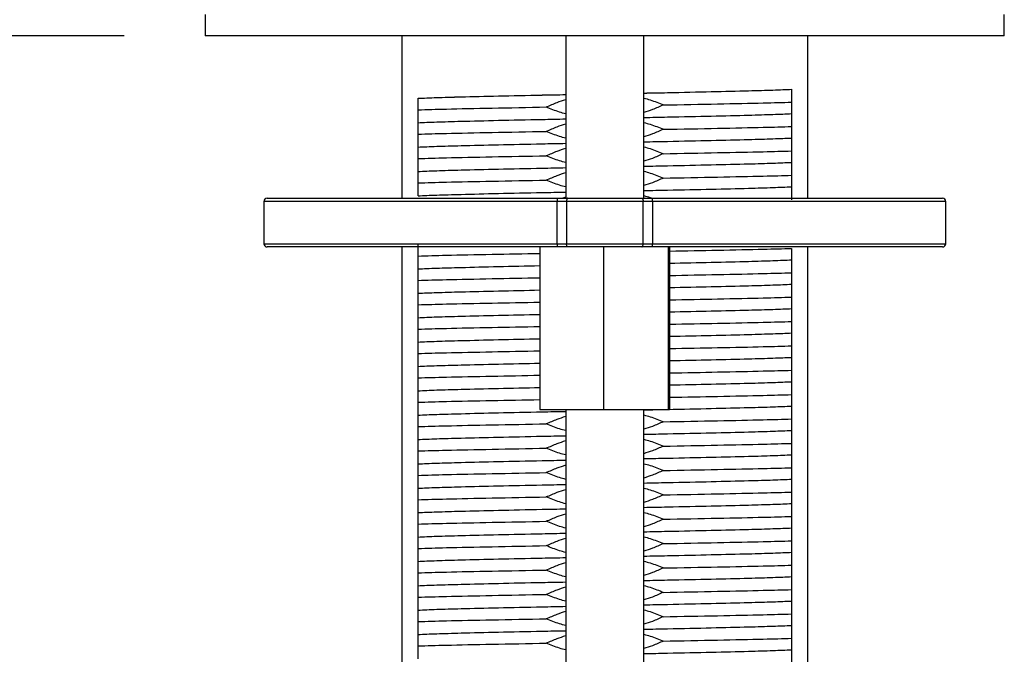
# Model space of a CAD drawing. Header units: millimetres. Extents: x 5 to 273, y 7 to 200.
# Tile 10 of 34: x 46.08 to 58.2, y 121.39 to 129.2. Entities that reach past the tile are written whole.
import ezdxf

# ---------------------------------------------------------------- set-up
doc = ezdxf.new("R2010")
doc.units = ezdxf.units.MM
doc.layers.add('FORMAT', color=7, linetype='Continuous')
doc.styles.add('SLDTEXTSTYLE0', font='TXT', dxfattribs={"width": 0.75})
doc.dimstyles.new('SLDDIMSTYLE3', dxfattribs={"dimtxt": 3.5, "dimasz": 3.302, "dimexe": 0, "dimexo": 0.0625, "dimgap": 0.875, "dimtad": 1, "dimdec": 1, "dimlfac": 5, "dimrnd": 1e-09, "dimzin": 12, "dimdsep": 46, "dimtxsty": 'SLDTEXTSTYLE0', "dimsah": 1, "dimcen": 0.09, "dimadec": 0, "dimazin": 3, "dimtfac": 1, "dimtdec": 1, "dimtmove": 0, "dimatfit": 0, "dimfxl": 0, "dimfrac": 2, "dimtolj": 1, "dimtzin": 12, "dimarcsym": 0})

# ---------------------------------------------------------------- blocks, each defined once
blk = doc.blocks.new('_D_5')
at = {"layer": 'FORMAT'}
for p, q in [((38.526, 149.267), (38.526, 155.617)), ((48.674, 149.267), (37.526, 149.267)), ((38.526, 149.267), (38.526, 129.007)), ((47.364, 129.007), (37.526, 129.007)), ((38.526, 129.007), (38.526, 122.657))]:
    blk.add_line(p, q, dxfattribs=at)
for points in [[(38.526, 149.267), (39.034, 152.569), (38.018, 152.569)], [(38.526, 129.007), (38.018, 125.705), (39.034, 125.705)]]:
    blk.add_solid(points, dxfattribs=at)
at = {"layer": 'FORMAT', "insert": (34.014, 133.691), "char_height": 3.5, "attachment_point": 1, "rotation": 90, "style": 'SLDTEXTSTYLE0'}
blk.add_mtext('101.3', dxfattribs=at)

msp = doc.modelspace()

# ---------------------------------------------------------------- linework, layer by layer
at = {"color": 7, "linetype": 'Continuous', "lineweight": 25}
for p, q in [((48.364, 129.267), (48.364, 129.007)), ((58.204, 129.007), (58.204, 129.267)), ((58.204, 129.007), (48.364, 129.007)), ((50.784, 129.007), (50.784, 127.007)), ((52.804, 129.007), (52.804, 127.007)), ((53.764, 127.007), (53.764, 129.007)), ((55.784, 127.007), (55.784, 129.007)), ((55.584, 128.348), (55.584, 128.348)), ((50.984, 128.236), (50.984, 128.237)), ((49.084, 126.967), (49.084, 126.447)), ((49.124, 127.007), (52.702, 127.007)), ((52.812, 126.967), (52.696, 126.967)), ((52.696, 126.447), (52.696, 126.967)), ((52.702, 127.007), (52.829, 127.007)), ((52.758, 127.007), (52.81, 127.024)), ((53.757, 126.967), (52.812, 126.967)), ((52.812, 126.967), (52.812, 126.447)), ((52.829, 127.007), (53.74, 127.007)), ((53.74, 127.007), (53.867, 127.007)), ((53.757, 126.447), (53.757, 126.967)), ((53.872, 126.967), (53.757, 126.967)), ((53.867, 127.007), (57.444, 127.007)), ((53.872, 126.967), (53.872, 126.447)), ((57.484, 126.447), (57.484, 126.967)), ((52.702, 126.407), (49.124, 126.407)), ((50.784, 126.407), (50.784, 115.667)), ((52.486, 126.407), (52.486, 124.407)), ((52.696, 126.447), (52.812, 126.447)), ((52.829, 126.407), (52.702, 126.407)), ((52.812, 126.447), (53.757, 126.447)), ((53.74, 126.407), (52.829, 126.407)), ((53.268, 126.407), (53.268, 124.407)), ((53.867, 126.407), (53.74, 126.407)), ((53.757, 126.447), (53.872, 126.447)), ((57.444, 126.407), (53.867, 126.407)), ((54.066, 126.407), (54.066, 124.407)), ((54.082, 126.407), (54.082, 124.407)), ((55.784, 115.667), (55.784, 126.407)), ((52.486, 124.407), (53.268, 124.407)), ((52.804, 124.407), (52.804, 117.267)), ((53.268, 124.407), (54.066, 124.407)), ((53.764, 117.267), (53.764, 124.407)), ((54.066, 124.407), (54.082, 124.407))]:
    msp.add_line(p, q, dxfattribs=at)
at = {"color": 8, "linetype": 'Continuous', "lineweight": 25}
for p, q in [((52.696, 126.967), (49.084, 126.967)), ((57.484, 126.967), (53.872, 126.967)), ((49.084, 126.447), (52.696, 126.447)), ((53.872, 126.447), (57.484, 126.447))]:
    msp.add_line(p, q, dxfattribs=at)
at = {"color": 7, "linetype": 'Continuous', "lineweight": 25, "flags": 128}
for points in [[(52.829, 127.007), (52.826, 127.006), (52.823, 127.004), (52.82, 127), (52.817, 126.995), (52.815, 126.989), (52.813, 126.982), (52.812, 126.975), (52.812, 126.967)], [(53.74, 127.007), (53.743, 127.006), (53.746, 127.004), (53.749, 127), (53.752, 126.995), (53.754, 126.989), (53.755, 126.982), (53.756, 126.975), (53.757, 126.967)], [(52.829, 126.407), (52.826, 126.408), (52.823, 126.41), (52.82, 126.414), (52.817, 126.419), (52.815, 126.425), (52.813, 126.432), (52.812, 126.439), (52.812, 126.447)], [(53.74, 126.407), (53.743, 126.408), (53.746, 126.41), (53.749, 126.414), (53.752, 126.419), (53.754, 126.425), (53.755, 126.432), (53.756, 126.439), (53.757, 126.447)]]:
    msp.add_lwpolyline(points, dxfattribs=at)
at = {"color": 7, "linetype": 'Continuous', "lineweight": 25}
for centre, radius, start, end in [((49.124, 126.967), 0.04, 90, 180), ((52.772, 126.977), 0.0763, 156.6722, 187.3869), ((53.797, 126.977), 0.0763, 352.6131, 23.3278), ((57.444, 126.967), 0.04, 0, 90), ((49.124, 126.447), 0.04, 180, 270), ((52.772, 126.437), 0.0763, 172.6131, 203.3278), ((53.797, 126.437), 0.0763, 336.6722, 7.3869), ((57.444, 126.447), 0.04, 270, 0)]:
    msp.add_arc(centre, radius, start, end, dxfattribs=at)
for points, knots in [([(53.764, 128.302), (53.862, 128.303), (54.156, 128.309), (54.603, 128.319), (55.038, 128.329), (55.371, 128.339), (55.513, 128.345), (55.584, 128.348)], [0, 0, 0, 0, 0.122034, 0.366659, 0.606769, 0.801477, 1, 1, 1, 1]), ([(55.584, 128.348), (55.584, 128.335), (55.584, 128.309), (55.584, 128.257), (55.584, 128.215), (55.584, 128.189)], [0, 0, 0, 0, 0.280533, 0.561062, 1, 1, 1, 1]), ([(50.984, 128.237), (51.056, 128.24), (51.197, 128.246), (51.531, 128.256), (51.966, 128.266), (52.413, 128.276), (52.707, 128.281), (52.804, 128.283)], [0, 0, 0, 0, 0.198523, 0.393231, 0.633341, 0.877966, 1, 1, 1, 1]), ([(50.984, 128.095), (50.984, 128.111), (50.984, 128.141), (50.984, 128.19), (50.984, 128.219), (50.984, 128.236)], [0, 0, 0, 0, 0.282862, 0.565729, 1, 1, 1, 1]), ([(52.564, 128.13), (52.608, 128.15), (52.684, 128.184), (52.768, 128.211), (52.804, 128.223)], [0, 0, 0, 0, 0.573363, 1, 1, 1, 1]), ([(53.764, 128.239), (53.791, 128.232), (53.876, 128.21), (53.952, 128.177), (54.005, 128.155)], [0, 0, 0, 0, 0.310383, 1, 1, 1, 1]), ([(54.005, 128.155), (54.233, 128.159), (54.685, 128.168), (55.22, 128.179), (55.474, 128.186), (55.584, 128.189)], [0, 0, 0, 0, 0.364556, 0.722843, 1, 1, 1, 1]), ([(55.584, 128.189), (55.584, 128.174), (55.584, 128.144), (55.584, 128.095), (55.584, 128.066), (55.584, 128.048)], [0, 0, 0, 0, 0.282862, 0.565729, 1, 1, 1, 1]), ([(50.984, 128.095), (51.095, 128.099), (51.349, 128.106), (51.883, 128.117), (52.336, 128.125), (52.564, 128.13)], [0, 0, 0, 0, 0.277157, 0.635444, 1, 1, 1, 1]), ([(50.984, 127.936), (50.984, 127.95), (50.984, 127.976), (50.984, 128.028), (50.984, 128.07), (50.984, 128.095)], [0, 0, 0, 0, 0.2805333, 0.5610619, 1, 1, 1, 1]), ([(52.804, 128.046), (52.778, 128.052), (52.693, 128.075), (52.617, 128.107), (52.564, 128.13)], [0, 0, 0, 0, 0.3103827, 1, 1, 1, 1]), ([(54.005, 128.155), (53.961, 128.135), (53.884, 128.1), (53.8, 128.073), (53.764, 128.062)], [0, 0, 0, 0, 0.5733625, 1, 1, 1, 1]), ([(50.984, 127.936), (51.056, 127.94), (51.197, 127.946), (51.53, 127.955), (51.965, 127.966), (52.412, 127.975), (52.706, 127.981), (52.804, 127.983)], [0, 0, 0, 0, 0.198463, 0.393112, 0.633135, 0.877673, 1, 1, 1, 1]), ([(50.984, 127.795), (50.984, 127.811), (50.984, 127.841), (50.984, 127.89), (50.984, 127.919), (50.984, 127.936)], [0, 0, 0, 0, 0.282862, 0.565729, 1, 1, 1, 1]), ([(53.764, 128.001), (53.862, 128.003), (54.156, 128.009), (54.603, 128.019), (55.038, 128.029), (55.371, 128.039), (55.513, 128.045), (55.584, 128.048)], [0, 0, 0, 0, 0.122327, 0.366865, 0.606888, 0.801537, 1, 1, 1, 1]), ([(53.764, 127.939), (53.791, 127.932), (53.876, 127.91), (53.952, 127.877), (54.005, 127.855)], [0, 0, 0, 0, 0.310383, 1, 1, 1, 1]), ([(55.584, 128.048), (55.584, 128.035), (55.584, 128.009), (55.584, 127.957), (55.584, 127.915), (55.584, 127.889)], [0, 0, 0, 0, 0.280533, 0.561062, 1, 1, 1, 1]), ([(50.984, 127.795), (51.095, 127.799), (51.349, 127.806), (51.883, 127.817), (52.336, 127.825), (52.564, 127.83)], [0, 0, 0, 0, 0.277157, 0.635444, 1, 1, 1, 1]), ([(52.564, 127.83), (52.608, 127.85), (52.684, 127.884), (52.768, 127.911), (52.804, 127.923)], [0, 0, 0, 0, 0.573363, 1, 1, 1, 1]), ([(52.804, 127.746), (52.778, 127.752), (52.693, 127.775), (52.617, 127.807), (52.564, 127.83)], [0, 0, 0, 0, 0.3103827, 1, 1, 1, 1]), ([(54.005, 127.855), (53.961, 127.835), (53.884, 127.8), (53.8, 127.773), (53.764, 127.762)], [0, 0, 0, 0, 0.573363, 1, 1, 1, 1]), ([(54.005, 127.855), (54.233, 127.859), (54.685, 127.868), (55.22, 127.879), (55.474, 127.886), (55.584, 127.889)], [0, 0, 0, 0, 0.364556, 0.722843, 1, 1, 1, 1]), ([(55.584, 127.889), (55.584, 127.874), (55.584, 127.844), (55.584, 127.795), (55.584, 127.766), (55.584, 127.748)], [0, 0, 0, 0, 0.282862, 0.565729, 1, 1, 1, 1]), ([(50.984, 127.636), (50.984, 127.65), (50.984, 127.676), (50.984, 127.728), (50.984, 127.77), (50.984, 127.795)], [0, 0, 0, 0, 0.280533, 0.561062, 1, 1, 1, 1]), ([(53.764, 127.701), (53.862, 127.703), (54.156, 127.709), (54.603, 127.719), (55.038, 127.729), (55.371, 127.739), (55.513, 127.745), (55.584, 127.748)], [0, 0, 0, 0, 0.1223265, 0.3668646, 0.6068881, 0.8015372, 1, 1, 1, 1]), ([(55.584, 127.748), (55.584, 127.735), (55.584, 127.709), (55.584, 127.657), (55.584, 127.615), (55.584, 127.589)], [0, 0, 0, 0, 0.2805333, 0.5610619, 1, 1, 1, 1]), ([(50.984, 127.636), (51.056, 127.64), (51.197, 127.646), (51.53, 127.655), (51.965, 127.666), (52.412, 127.675), (52.706, 127.681), (52.804, 127.683)], [0, 0, 0, 0, 0.1984628, 0.3931119, 0.6331354, 0.8776735, 1, 1, 1, 1]), ([(50.984, 127.495), (50.984, 127.511), (50.984, 127.541), (50.984, 127.59), (50.984, 127.619), (50.984, 127.636)], [0, 0, 0, 0, 0.282862, 0.565729, 1, 1, 1, 1]), ([(52.564, 127.53), (52.608, 127.55), (52.684, 127.584), (52.768, 127.611), (52.804, 127.623)], [0, 0, 0, 0, 0.573363, 1, 1, 1, 1]), ([(53.764, 127.639), (53.791, 127.632), (53.876, 127.61), (53.952, 127.577), (54.005, 127.555)], [0, 0, 0, 0, 0.3103827, 1, 1, 1, 1]), ([(54.005, 127.555), (54.233, 127.559), (54.685, 127.568), (55.22, 127.579), (55.474, 127.586), (55.584, 127.589)], [0, 0, 0, 0, 0.364556, 0.722843, 1, 1, 1, 1]), ([(55.584, 127.589), (55.584, 127.574), (55.584, 127.544), (55.584, 127.495), (55.584, 127.466), (55.584, 127.448)], [0, 0, 0, 0, 0.282862, 0.565729, 1, 1, 1, 1]), ([(50.984, 127.495), (51.095, 127.499), (51.349, 127.506), (51.883, 127.517), (52.336, 127.525), (52.564, 127.53)], [0, 0, 0, 0, 0.277157, 0.635444, 1, 1, 1, 1]), ([(50.984, 127.336), (50.984, 127.35), (50.984, 127.376), (50.984, 127.428), (50.984, 127.47), (50.984, 127.495)], [0, 0, 0, 0, 0.2805333, 0.5610619, 1, 1, 1, 1]), ([(52.804, 127.446), (52.778, 127.452), (52.693, 127.475), (52.617, 127.507), (52.564, 127.53)], [0, 0, 0, 0, 0.3103827, 1, 1, 1, 1]), ([(54.005, 127.555), (53.961, 127.535), (53.884, 127.5), (53.8, 127.473), (53.764, 127.462)], [0, 0, 0, 0, 0.573363, 1, 1, 1, 1]), ([(53.764, 127.401), (53.862, 127.403), (54.156, 127.409), (54.603, 127.419), (55.038, 127.429), (55.371, 127.439), (55.513, 127.445), (55.584, 127.448)], [0, 0, 0, 0, 0.122327, 0.366865, 0.606888, 0.801537, 1, 1, 1, 1]), ([(55.584, 127.448), (55.584, 127.435), (55.584, 127.409), (55.584, 127.357), (55.584, 127.315), (55.584, 127.289)], [0, 0, 0, 0, 0.2805333, 0.5610619, 1, 1, 1, 1]), ([(50.984, 127.336), (51.056, 127.34), (51.197, 127.346), (51.53, 127.355), (51.965, 127.366), (52.412, 127.375), (52.706, 127.381), (52.804, 127.383)], [0, 0, 0, 0, 0.198463, 0.393112, 0.633135, 0.877673, 1, 1, 1, 1]), ([(50.984, 127.195), (50.984, 127.211), (50.984, 127.241), (50.984, 127.29), (50.984, 127.319), (50.984, 127.336)], [0, 0, 0, 0, 0.282862, 0.565729, 1, 1, 1, 1]), ([(53.764, 127.339), (53.791, 127.332), (53.876, 127.31), (53.952, 127.277), (54.005, 127.255)], [0, 0, 0, 0, 0.310383, 1, 1, 1, 1]), ([(50.984, 127.195), (51.095, 127.199), (51.349, 127.206), (51.883, 127.217), (52.336, 127.225), (52.564, 127.23)], [0, 0, 0, 0, 0.277157, 0.635444, 1, 1, 1, 1]), ([(52.564, 127.23), (52.608, 127.25), (52.684, 127.284), (52.768, 127.311), (52.804, 127.323)], [0, 0, 0, 0, 0.573363, 1, 1, 1, 1]), ([(52.804, 127.146), (52.778, 127.152), (52.693, 127.175), (52.617, 127.207), (52.564, 127.23)], [0, 0, 0, 0, 0.310383, 1, 1, 1, 1]), ([(54.005, 127.255), (53.961, 127.235), (53.884, 127.2), (53.8, 127.173), (53.764, 127.162)], [0, 0, 0, 0, 0.573363, 1, 1, 1, 1]), ([(54.005, 127.255), (54.233, 127.259), (54.685, 127.268), (55.22, 127.279), (55.474, 127.286), (55.584, 127.289)], [0, 0, 0, 0, 0.364556, 0.722843, 1, 1, 1, 1]), ([(55.584, 127.289), (55.584, 127.274), (55.584, 127.244), (55.584, 127.195), (55.584, 127.166), (55.584, 127.148)], [0, 0, 0, 0, 0.282862, 0.565729, 1, 1, 1, 1]), ([(50.984, 127.036), (50.984, 127.05), (50.984, 127.076), (50.984, 127.128), (50.984, 127.17), (50.984, 127.195)], [0, 0, 0, 0, 0.280533, 0.561062, 1, 1, 1, 1]), ([(53.764, 127.101), (53.862, 127.103), (54.156, 127.109), (54.603, 127.119), (55.038, 127.129), (55.371, 127.139), (55.513, 127.145), (55.584, 127.148)], [0, 0, 0, 0, 0.122327, 0.366865, 0.606888, 0.801537, 1, 1, 1, 1]), ([(55.584, 127.148), (55.584, 127.135), (55.584, 127.109), (55.584, 127.057), (55.584, 127.015), (55.584, 126.989)], [0, 0, 0, 0, 0.2805333, 0.5610619, 1, 1, 1, 1]), ([(50.984, 127.036), (51.056, 127.04), (51.197, 127.046), (51.53, 127.055), (51.965, 127.066), (52.412, 127.075), (52.706, 127.081), (52.804, 127.083)], [0, 0, 0, 0, 0.198463, 0.393112, 0.633135, 0.877673, 1, 1, 1, 1]), ([(53.764, 127.039), (53.791, 127.032), (53.828, 127.024), (53.86, 127.011), (53.869, 127.007)], [0, 0, 0, 0, 0.735689, 1, 1, 1, 1]), ([(50.984, 126.295), (50.984, 126.311), (50.984, 126.341), (50.984, 126.39), (50.984, 126.419), (50.984, 126.436)], [0, 0, 0, 0, 0.282862, 0.565729, 1, 1, 1, 1]), ([(54.082, 126.356), (54.284, 126.36), (54.709, 126.368), (55.22, 126.379), (55.474, 126.386), (55.584, 126.389)], [0, 0, 0, 0, 0.336409, 0.710567, 1, 1, 1, 1]), ([(55.584, 126.389), (55.584, 126.374), (55.584, 126.344), (55.584, 126.295), (55.584, 126.266), (55.584, 126.248)], [0, 0, 0, 0, 0.282862, 0.565729, 1, 1, 1, 1]), ([(50.984, 126.295), (51.095, 126.299), (51.349, 126.306), (51.86, 126.316), (52.285, 126.324), (52.486, 126.328)], [0, 0, 0, 0, 0.289433, 0.663591, 1, 1, 1, 1]), ([(50.984, 126.136), (50.984, 126.15), (50.984, 126.176), (50.984, 126.228), (50.984, 126.27), (50.984, 126.295)], [0, 0, 0, 0, 0.2805333, 0.5610619, 1, 1, 1, 1]), ([(54.082, 126.208), (54.258, 126.211), (54.614, 126.219), (55.038, 126.229), (55.372, 126.239), (55.513, 126.245), (55.584, 126.248)], [0, 0, 0, 0, 0.268524, 0.545829, 0.770711, 1, 1, 1, 1]), ([(55.584, 126.248), (55.584, 126.235), (55.584, 126.209), (55.584, 126.157), (55.584, 126.115), (55.584, 126.089)], [0, 0, 0, 0, 0.280533, 0.561062, 1, 1, 1, 1]), ([(50.984, 126.136), (51.056, 126.14), (51.197, 126.146), (51.531, 126.155), (51.954, 126.166), (52.311, 126.173), (52.486, 126.177)], [0, 0, 0, 0, 0.229289, 0.454171, 0.731476, 1, 1, 1, 1]), ([(50.984, 125.995), (50.984, 126.011), (50.984, 126.041), (50.984, 126.09), (50.984, 126.119), (50.984, 126.136)], [0, 0, 0, 0, 0.282862, 0.565729, 1, 1, 1, 1]), ([(50.984, 125.995), (51.095, 125.999), (51.349, 126.006), (51.86, 126.016), (52.285, 126.024), (52.486, 126.028)], [0, 0, 0, 0, 0.289433, 0.663591, 1, 1, 1, 1]), ([(50.984, 125.836), (50.984, 125.85), (50.984, 125.876), (50.984, 125.928), (50.984, 125.97), (50.984, 125.995)], [0, 0, 0, 0, 0.2805333, 0.5610619, 1, 1, 1, 1]), ([(54.082, 126.056), (54.284, 126.06), (54.709, 126.068), (55.22, 126.079), (55.474, 126.086), (55.584, 126.089)], [0, 0, 0, 0, 0.336409, 0.710567, 1, 1, 1, 1]), ([(55.584, 126.089), (55.584, 126.074), (55.584, 126.044), (55.584, 125.995), (55.584, 125.966), (55.584, 125.948)], [0, 0, 0, 0, 0.282862, 0.565729, 1, 1, 1, 1]), ([(50.984, 125.836), (51.056, 125.84), (51.197, 125.846), (51.531, 125.855), (51.954, 125.866), (52.311, 125.873), (52.486, 125.877)], [0, 0, 0, 0, 0.229289, 0.454171, 0.731476, 1, 1, 1, 1]), ([(54.082, 125.908), (54.258, 125.911), (54.614, 125.919), (55.038, 125.929), (55.372, 125.939), (55.513, 125.945), (55.584, 125.948)], [0, 0, 0, 0, 0.268524, 0.545829, 0.770711, 1, 1, 1, 1]), ([(55.584, 125.948), (55.584, 125.935), (55.584, 125.909), (55.584, 125.857), (55.584, 125.815), (55.584, 125.789)], [0, 0, 0, 0, 0.280533, 0.561062, 1, 1, 1, 1]), ([(50.984, 125.695), (50.984, 125.711), (50.984, 125.741), (50.984, 125.79), (50.984, 125.819), (50.984, 125.836)], [0, 0, 0, 0, 0.282862, 0.565729, 1, 1, 1, 1]), ([(54.082, 125.756), (54.284, 125.76), (54.709, 125.768), (55.22, 125.779), (55.474, 125.786), (55.584, 125.789)], [0, 0, 0, 0, 0.336409, 0.710567, 1, 1, 1, 1]), ([(55.584, 125.789), (55.584, 125.774), (55.584, 125.744), (55.584, 125.695), (55.584, 125.666), (55.584, 125.648)], [0, 0, 0, 0, 0.2828625, 0.5657289, 1, 1, 1, 1]), ([(50.984, 125.695), (51.095, 125.699), (51.349, 125.706), (51.86, 125.716), (52.285, 125.724), (52.486, 125.728)], [0, 0, 0, 0, 0.2894332, 0.6635909, 1, 1, 1, 1]), ([(50.984, 125.536), (50.984, 125.55), (50.984, 125.576), (50.984, 125.628), (50.984, 125.67), (50.984, 125.695)], [0, 0, 0, 0, 0.280533, 0.561062, 1, 1, 1, 1]), ([(54.082, 125.608), (54.258, 125.611), (54.614, 125.619), (55.038, 125.629), (55.372, 125.639), (55.513, 125.645), (55.584, 125.648)], [0, 0, 0, 0, 0.268524, 0.545829, 0.770711, 1, 1, 1, 1]), ([(55.584, 125.648), (55.584, 125.635), (55.584, 125.609), (55.584, 125.557), (55.584, 125.515), (55.584, 125.489)], [0, 0, 0, 0, 0.280533, 0.561062, 1, 1, 1, 1]), ([(50.984, 125.536), (51.056, 125.54), (51.197, 125.546), (51.531, 125.555), (51.954, 125.566), (52.311, 125.573), (52.486, 125.577)], [0, 0, 0, 0, 0.229289, 0.454171, 0.731476, 1, 1, 1, 1]), ([(50.984, 125.395), (50.984, 125.411), (50.984, 125.441), (50.984, 125.49), (50.984, 125.519), (50.984, 125.536)], [0, 0, 0, 0, 0.282862, 0.565729, 1, 1, 1, 1]), ([(50.984, 125.395), (51.095, 125.399), (51.349, 125.406), (51.86, 125.416), (52.285, 125.424), (52.486, 125.428)], [0, 0, 0, 0, 0.289433, 0.663591, 1, 1, 1, 1]), ([(50.984, 125.236), (50.984, 125.25), (50.984, 125.276), (50.984, 125.328), (50.984, 125.37), (50.984, 125.395)], [0, 0, 0, 0, 0.280533, 0.561062, 1, 1, 1, 1]), ([(54.082, 125.456), (54.284, 125.46), (54.709, 125.468), (55.22, 125.479), (55.474, 125.486), (55.584, 125.489)], [0, 0, 0, 0, 0.336409, 0.710567, 1, 1, 1, 1]), ([(55.584, 125.489), (55.584, 125.474), (55.584, 125.444), (55.584, 125.395), (55.584, 125.366), (55.584, 125.348)], [0, 0, 0, 0, 0.282862, 0.565729, 1, 1, 1, 1]), ([(50.984, 125.236), (51.056, 125.24), (51.197, 125.246), (51.531, 125.255), (51.954, 125.266), (52.311, 125.273), (52.486, 125.277)], [0, 0, 0, 0, 0.229289, 0.454171, 0.731476, 1, 1, 1, 1]), ([(54.082, 125.308), (54.258, 125.311), (54.614, 125.319), (55.038, 125.329), (55.372, 125.339), (55.513, 125.345), (55.584, 125.348)], [0, 0, 0, 0, 0.268524, 0.545829, 0.770711, 1, 1, 1, 1]), ([(55.584, 125.348), (55.584, 125.335), (55.584, 125.309), (55.584, 125.257), (55.584, 125.215), (55.584, 125.189)], [0, 0, 0, 0, 0.280533, 0.561062, 1, 1, 1, 1]), ([(50.984, 125.095), (50.984, 125.111), (50.984, 125.141), (50.984, 125.19), (50.984, 125.219), (50.984, 125.236)], [0, 0, 0, 0, 0.282862, 0.565729, 1, 1, 1, 1]), ([(54.082, 125.156), (54.284, 125.16), (54.709, 125.168), (55.22, 125.179), (55.474, 125.186), (55.584, 125.189)], [0, 0, 0, 0, 0.336409, 0.710567, 1, 1, 1, 1]), ([(55.584, 125.189), (55.584, 125.174), (55.584, 125.144), (55.584, 125.095), (55.584, 125.066), (55.584, 125.048)], [0, 0, 0, 0, 0.282862, 0.565729, 1, 1, 1, 1]), ([(50.984, 125.095), (51.095, 125.099), (51.349, 125.106), (51.86, 125.116), (52.285, 125.124), (52.486, 125.128)], [0, 0, 0, 0, 0.289433, 0.663591, 1, 1, 1, 1]), ([(50.984, 124.936), (50.984, 124.95), (50.984, 124.976), (50.984, 125.028), (50.984, 125.07), (50.984, 125.095)], [0, 0, 0, 0, 0.280533, 0.561062, 1, 1, 1, 1]), ([(54.082, 125.008), (54.258, 125.011), (54.614, 125.019), (55.038, 125.029), (55.372, 125.039), (55.513, 125.045), (55.584, 125.048)], [0, 0, 0, 0, 0.268524, 0.545829, 0.770711, 1, 1, 1, 1]), ([(55.584, 125.048), (55.584, 125.035), (55.584, 125.009), (55.584, 124.957), (55.584, 124.915), (55.584, 124.889)], [0, 0, 0, 0, 0.2805333, 0.5610619, 1, 1, 1, 1]), ([(50.984, 124.936), (51.056, 124.94), (51.197, 124.946), (51.531, 124.955), (51.954, 124.966), (52.311, 124.973), (52.486, 124.977)], [0, 0, 0, 0, 0.229289, 0.454171, 0.731476, 1, 1, 1, 1]), ([(50.984, 124.795), (50.984, 124.811), (50.984, 124.841), (50.984, 124.89), (50.984, 124.919), (50.984, 124.936)], [0, 0, 0, 0, 0.282862, 0.565729, 1, 1, 1, 1]), ([(50.984, 124.795), (51.095, 124.799), (51.349, 124.806), (51.86, 124.816), (52.285, 124.824), (52.486, 124.828)], [0, 0, 0, 0, 0.289433, 0.663591, 1, 1, 1, 1]), ([(50.984, 124.636), (50.984, 124.65), (50.984, 124.676), (50.984, 124.728), (50.984, 124.77), (50.984, 124.795)], [0, 0, 0, 0, 0.280533, 0.561062, 1, 1, 1, 1]), ([(54.082, 124.856), (54.284, 124.86), (54.709, 124.868), (55.22, 124.879), (55.474, 124.886), (55.584, 124.889)], [0, 0, 0, 0, 0.336409, 0.710567, 1, 1, 1, 1]), ([(55.584, 124.889), (55.584, 124.874), (55.584, 124.844), (55.584, 124.795), (55.584, 124.766), (55.584, 124.748)], [0, 0, 0, 0, 0.282862, 0.565729, 1, 1, 1, 1]), ([(50.984, 124.636), (51.056, 124.64), (51.197, 124.646), (51.531, 124.655), (51.954, 124.666), (52.311, 124.673), (52.486, 124.677)], [0, 0, 0, 0, 0.229289, 0.454171, 0.731476, 1, 1, 1, 1]), ([(54.082, 124.708), (54.258, 124.711), (54.614, 124.719), (55.038, 124.729), (55.372, 124.739), (55.513, 124.745), (55.584, 124.748)], [0, 0, 0, 0, 0.268524, 0.545829, 0.770711, 1, 1, 1, 1]), ([(55.584, 124.748), (55.584, 124.735), (55.584, 124.709), (55.584, 124.657), (55.584, 124.615), (55.584, 124.589)], [0, 0, 0, 0, 0.2805333, 0.5610619, 1, 1, 1, 1]), ([(50.984, 124.495), (50.984, 124.511), (50.984, 124.541), (50.984, 124.59), (50.984, 124.619), (50.984, 124.636)], [0, 0, 0, 0, 0.282862, 0.565729, 1, 1, 1, 1]), ([(54.082, 124.556), (54.284, 124.56), (54.709, 124.568), (55.22, 124.579), (55.474, 124.586), (55.584, 124.589)], [0, 0, 0, 0, 0.336409, 0.710567, 1, 1, 1, 1]), ([(55.584, 124.589), (55.584, 124.574), (55.584, 124.544), (55.584, 124.495), (55.584, 124.466), (55.584, 124.448)], [0, 0, 0, 0, 0.282862, 0.565729, 1, 1, 1, 1]), ([(50.984, 124.495), (51.095, 124.499), (51.349, 124.506), (51.86, 124.516), (52.285, 124.524), (52.486, 124.528)], [0, 0, 0, 0, 0.289433, 0.663591, 1, 1, 1, 1]), ([(50.984, 124.336), (50.984, 124.35), (50.984, 124.376), (50.984, 124.428), (50.984, 124.47), (50.984, 124.495)], [0, 0, 0, 0, 0.2805333, 0.5610619, 1, 1, 1, 1]), ([(53.764, 124.401), (53.862, 124.403), (54.156, 124.409), (54.603, 124.419), (55.038, 124.429), (55.371, 124.439), (55.513, 124.445), (55.584, 124.448)], [0, 0, 0, 0, 0.122327, 0.366865, 0.606888, 0.801537, 1, 1, 1, 1]), ([(55.584, 124.448), (55.584, 124.435), (55.584, 124.409), (55.584, 124.357), (55.584, 124.315), (55.584, 124.289)], [0, 0, 0, 0, 0.280533, 0.561062, 1, 1, 1, 1]), ([(50.984, 124.336), (51.056, 124.34), (51.197, 124.346), (51.53, 124.355), (51.965, 124.366), (52.412, 124.375), (52.706, 124.381), (52.804, 124.383)], [0, 0, 0, 0, 0.198463, 0.393112, 0.633135, 0.877673, 1, 1, 1, 1]), ([(50.984, 124.195), (50.984, 124.211), (50.984, 124.241), (50.984, 124.29), (50.984, 124.319), (50.984, 124.336)], [0, 0, 0, 0, 0.2828625, 0.5657289, 1, 1, 1, 1]), ([(52.564, 124.23), (52.608, 124.25), (52.684, 124.284), (52.768, 124.311), (52.804, 124.323)], [0, 0, 0, 0, 0.573363, 1, 1, 1, 1]), ([(53.764, 124.339), (53.791, 124.332), (53.876, 124.31), (53.952, 124.277), (54.005, 124.255)], [0, 0, 0, 0, 0.310383, 1, 1, 1, 1]), ([(50.984, 124.195), (51.095, 124.199), (51.349, 124.206), (51.883, 124.217), (52.336, 124.225), (52.564, 124.23)], [0, 0, 0, 0, 0.277157, 0.635444, 1, 1, 1, 1]), ([(50.984, 124.036), (50.984, 124.05), (50.984, 124.076), (50.984, 124.128), (50.984, 124.17), (50.984, 124.195)], [0, 0, 0, 0, 0.280533, 0.561062, 1, 1, 1, 1]), ([(52.804, 124.146), (52.778, 124.152), (52.693, 124.175), (52.617, 124.207), (52.564, 124.23)], [0, 0, 0, 0, 0.3103827, 1, 1, 1, 1]), ([(54.005, 124.255), (53.961, 124.235), (53.884, 124.2), (53.8, 124.173), (53.764, 124.162)], [0, 0, 0, 0, 0.573363, 1, 1, 1, 1]), ([(54.005, 124.255), (54.233, 124.259), (54.685, 124.268), (55.22, 124.279), (55.474, 124.286), (55.584, 124.289)], [0, 0, 0, 0, 0.364556, 0.722843, 1, 1, 1, 1]), ([(55.584, 124.289), (55.584, 124.274), (55.584, 124.244), (55.584, 124.195), (55.584, 124.166), (55.584, 124.148)], [0, 0, 0, 0, 0.282862, 0.565729, 1, 1, 1, 1]), ([(50.984, 124.036), (51.056, 124.04), (51.197, 124.046), (51.53, 124.055), (51.965, 124.066), (52.412, 124.075), (52.706, 124.081), (52.804, 124.083)], [0, 0, 0, 0, 0.198463, 0.393112, 0.633135, 0.877673, 1, 1, 1, 1]), ([(53.764, 124.101), (53.862, 124.103), (54.156, 124.109), (54.603, 124.119), (55.038, 124.129), (55.371, 124.139), (55.513, 124.145), (55.584, 124.148)], [0, 0, 0, 0, 0.122327, 0.366865, 0.606888, 0.801537, 1, 1, 1, 1]), ([(55.584, 124.148), (55.584, 124.135), (55.584, 124.109), (55.584, 124.057), (55.584, 124.015), (55.584, 123.989)], [0, 0, 0, 0, 0.280533, 0.561062, 1, 1, 1, 1]), ([(50.984, 123.895), (50.984, 123.911), (50.984, 123.941), (50.984, 123.99), (50.984, 124.019), (50.984, 124.036)], [0, 0, 0, 0, 0.282862, 0.565729, 1, 1, 1, 1]), ([(52.564, 123.93), (52.608, 123.95), (52.684, 123.984), (52.768, 124.011), (52.804, 124.023)], [0, 0, 0, 0, 0.5733625, 1, 1, 1, 1]), ([(53.764, 124.039), (53.791, 124.032), (53.876, 124.01), (53.952, 123.977), (54.005, 123.955)], [0, 0, 0, 0, 0.310383, 1, 1, 1, 1]), ([(54.005, 123.955), (53.961, 123.935), (53.884, 123.9), (53.8, 123.873), (53.764, 123.862)], [0, 0, 0, 0, 0.573363, 1, 1, 1, 1]), ([(54.005, 123.955), (54.233, 123.959), (54.685, 123.968), (55.22, 123.979), (55.474, 123.986), (55.584, 123.989)], [0, 0, 0, 0, 0.364556, 0.722843, 1, 1, 1, 1]), ([(55.584, 123.989), (55.584, 123.974), (55.584, 123.944), (55.584, 123.895), (55.584, 123.866), (55.584, 123.848)], [0, 0, 0, 0, 0.2828625, 0.5657289, 1, 1, 1, 1]), ([(50.984, 123.895), (51.095, 123.899), (51.349, 123.906), (51.883, 123.917), (52.336, 123.925), (52.564, 123.93)], [0, 0, 0, 0, 0.277157, 0.635444, 1, 1, 1, 1]), ([(50.984, 123.736), (50.984, 123.75), (50.984, 123.776), (50.984, 123.828), (50.984, 123.87), (50.984, 123.895)], [0, 0, 0, 0, 0.2805333, 0.5610619, 1, 1, 1, 1]), ([(52.804, 123.846), (52.778, 123.852), (52.693, 123.875), (52.617, 123.907), (52.564, 123.93)], [0, 0, 0, 0, 0.310383, 1, 1, 1, 1]), ([(53.764, 123.801), (53.862, 123.803), (54.156, 123.809), (54.603, 123.819), (55.038, 123.829), (55.371, 123.839), (55.513, 123.845), (55.584, 123.848)], [0, 0, 0, 0, 0.122327, 0.366865, 0.606888, 0.801537, 1, 1, 1, 1]), ([(55.584, 123.848), (55.584, 123.835), (55.584, 123.809), (55.584, 123.757), (55.584, 123.715), (55.584, 123.689)], [0, 0, 0, 0, 0.280533, 0.561062, 1, 1, 1, 1]), ([(50.984, 123.736), (51.056, 123.74), (51.197, 123.746), (51.53, 123.755), (51.965, 123.766), (52.412, 123.775), (52.706, 123.781), (52.804, 123.783)], [0, 0, 0, 0, 0.198463, 0.393112, 0.633135, 0.877673, 1, 1, 1, 1]), ([(50.984, 123.595), (50.984, 123.611), (50.984, 123.641), (50.984, 123.69), (50.984, 123.719), (50.984, 123.736)], [0, 0, 0, 0, 0.282862, 0.565729, 1, 1, 1, 1]), ([(52.564, 123.63), (52.608, 123.65), (52.684, 123.684), (52.768, 123.711), (52.804, 123.723)], [0, 0, 0, 0, 0.573363, 1, 1, 1, 1]), ([(53.764, 123.739), (53.791, 123.732), (53.876, 123.71), (53.952, 123.677), (54.005, 123.655)], [0, 0, 0, 0, 0.310383, 1, 1, 1, 1]), ([(54.005, 123.655), (54.233, 123.659), (54.685, 123.668), (55.22, 123.679), (55.474, 123.686), (55.584, 123.689)], [0, 0, 0, 0, 0.364556, 0.722843, 1, 1, 1, 1]), ([(55.584, 123.689), (55.584, 123.674), (55.584, 123.644), (55.584, 123.595), (55.584, 123.566), (55.584, 123.548)], [0, 0, 0, 0, 0.282862, 0.565729, 1, 1, 1, 1]), ([(50.984, 123.595), (51.095, 123.599), (51.349, 123.606), (51.883, 123.617), (52.336, 123.625), (52.564, 123.63)], [0, 0, 0, 0, 0.277157, 0.635444, 1, 1, 1, 1]), ([(50.984, 123.436), (50.984, 123.45), (50.984, 123.476), (50.984, 123.528), (50.984, 123.57), (50.984, 123.595)], [0, 0, 0, 0, 0.2805333, 0.5610619, 1, 1, 1, 1]), ([(52.804, 123.546), (52.778, 123.552), (52.693, 123.575), (52.617, 123.607), (52.564, 123.63)], [0, 0, 0, 0, 0.310383, 1, 1, 1, 1]), ([(54.005, 123.655), (53.961, 123.635), (53.884, 123.6), (53.8, 123.573), (53.764, 123.562)], [0, 0, 0, 0, 0.573363, 1, 1, 1, 1]), ([(50.984, 123.436), (51.056, 123.44), (51.197, 123.446), (51.53, 123.455), (51.965, 123.466), (52.412, 123.475), (52.706, 123.481), (52.804, 123.483)], [0, 0, 0, 0, 0.198463, 0.393112, 0.633135, 0.877673, 1, 1, 1, 1]), ([(53.764, 123.501), (53.862, 123.503), (54.156, 123.509), (54.603, 123.519), (55.038, 123.529), (55.371, 123.539), (55.513, 123.545), (55.584, 123.548)], [0, 0, 0, 0, 0.122327, 0.366865, 0.606888, 0.801537, 1, 1, 1, 1]), ([(55.584, 123.548), (55.584, 123.535), (55.584, 123.509), (55.584, 123.457), (55.584, 123.415), (55.584, 123.389)], [0, 0, 0, 0, 0.280533, 0.561062, 1, 1, 1, 1]), ([(50.984, 123.295), (50.984, 123.311), (50.984, 123.341), (50.984, 123.39), (50.984, 123.419), (50.984, 123.436)], [0, 0, 0, 0, 0.282862, 0.565729, 1, 1, 1, 1]), ([(50.984, 123.295), (51.095, 123.299), (51.349, 123.306), (51.883, 123.317), (52.336, 123.325), (52.564, 123.33)], [0, 0, 0, 0, 0.277157, 0.635444, 1, 1, 1, 1]), ([(52.564, 123.33), (52.608, 123.35), (52.684, 123.384), (52.768, 123.411), (52.804, 123.423)], [0, 0, 0, 0, 0.573363, 1, 1, 1, 1]), ([(52.804, 123.246), (52.778, 123.252), (52.693, 123.275), (52.617, 123.307), (52.564, 123.33)], [0, 0, 0, 0, 0.310383, 1, 1, 1, 1]), ([(53.764, 123.439), (53.791, 123.432), (53.876, 123.41), (53.952, 123.377), (54.005, 123.355)], [0, 0, 0, 0, 0.310383, 1, 1, 1, 1]), ([(54.005, 123.355), (53.961, 123.335), (53.884, 123.3), (53.8, 123.273), (53.764, 123.262)], [0, 0, 0, 0, 0.573363, 1, 1, 1, 1]), ([(54.005, 123.355), (54.233, 123.359), (54.685, 123.368), (55.22, 123.379), (55.474, 123.386), (55.584, 123.389)], [0, 0, 0, 0, 0.364556, 0.722843, 1, 1, 1, 1]), ([(55.584, 123.389), (55.584, 123.374), (55.584, 123.344), (55.584, 123.295), (55.584, 123.266), (55.584, 123.248)], [0, 0, 0, 0, 0.2828625, 0.5657289, 1, 1, 1, 1]), ([(50.984, 123.136), (50.984, 123.15), (50.984, 123.176), (50.984, 123.228), (50.984, 123.27), (50.984, 123.295)], [0, 0, 0, 0, 0.280533, 0.561062, 1, 1, 1, 1]), ([(53.764, 123.201), (53.862, 123.203), (54.156, 123.209), (54.603, 123.219), (55.038, 123.229), (55.371, 123.239), (55.513, 123.245), (55.584, 123.248)], [0, 0, 0, 0, 0.122327, 0.366865, 0.606888, 0.801537, 1, 1, 1, 1]), ([(55.584, 123.248), (55.584, 123.235), (55.584, 123.209), (55.584, 123.157), (55.584, 123.115), (55.584, 123.089)], [0, 0, 0, 0, 0.280533, 0.561062, 1, 1, 1, 1]), ([(50.984, 123.136), (51.056, 123.14), (51.197, 123.146), (51.53, 123.155), (51.965, 123.166), (52.412, 123.175), (52.706, 123.181), (52.804, 123.183)], [0, 0, 0, 0, 0.198463, 0.393112, 0.633135, 0.877673, 1, 1, 1, 1]), ([(50.984, 122.995), (50.984, 123.011), (50.984, 123.041), (50.984, 123.09), (50.984, 123.119), (50.984, 123.136)], [0, 0, 0, 0, 0.282862, 0.565729, 1, 1, 1, 1]), ([(52.564, 123.03), (52.608, 123.05), (52.684, 123.084), (52.768, 123.111), (52.804, 123.123)], [0, 0, 0, 0, 0.573363, 1, 1, 1, 1]), ([(53.764, 123.139), (53.791, 123.132), (53.876, 123.11), (53.952, 123.077), (54.005, 123.055)], [0, 0, 0, 0, 0.310383, 1, 1, 1, 1]), ([(54.005, 123.055), (54.233, 123.059), (54.685, 123.068), (55.22, 123.079), (55.474, 123.086), (55.584, 123.089)], [0, 0, 0, 0, 0.364556, 0.722843, 1, 1, 1, 1]), ([(55.584, 123.089), (55.584, 123.074), (55.584, 123.044), (55.584, 122.995), (55.584, 122.966), (55.584, 122.948)], [0, 0, 0, 0, 0.282862, 0.565729, 1, 1, 1, 1]), ([(50.984, 122.995), (51.095, 122.999), (51.349, 123.006), (51.883, 123.017), (52.336, 123.025), (52.564, 123.03)], [0, 0, 0, 0, 0.2771568, 0.6354444, 1, 1, 1, 1]), ([(50.984, 122.836), (50.984, 122.85), (50.984, 122.876), (50.984, 122.928), (50.984, 122.97), (50.984, 122.995)], [0, 0, 0, 0, 0.2805333, 0.5610619, 1, 1, 1, 1]), ([(52.804, 122.946), (52.778, 122.952), (52.693, 122.975), (52.617, 123.007), (52.564, 123.03)], [0, 0, 0, 0, 0.310383, 1, 1, 1, 1]), ([(54.005, 123.055), (53.961, 123.035), (53.884, 123), (53.8, 122.973), (53.764, 122.962)], [0, 0, 0, 0, 0.573363, 1, 1, 1, 1]), ([(50.984, 122.836), (51.056, 122.84), (51.197, 122.846), (51.53, 122.855), (51.965, 122.866), (52.412, 122.875), (52.706, 122.881), (52.804, 122.883)], [0, 0, 0, 0, 0.198463, 0.393112, 0.633135, 0.877673, 1, 1, 1, 1]), ([(53.764, 122.901), (53.862, 122.903), (54.156, 122.909), (54.603, 122.919), (55.038, 122.929), (55.371, 122.939), (55.513, 122.945), (55.584, 122.948)], [0, 0, 0, 0, 0.122327, 0.366865, 0.606888, 0.801537, 1, 1, 1, 1]), ([(55.584, 122.948), (55.584, 122.935), (55.584, 122.909), (55.584, 122.857), (55.584, 122.815), (55.584, 122.789)], [0, 0, 0, 0, 0.280533, 0.561062, 1, 1, 1, 1]), ([(50.984, 122.695), (50.984, 122.711), (50.984, 122.741), (50.984, 122.79), (50.984, 122.819), (50.984, 122.836)], [0, 0, 0, 0, 0.282862, 0.565729, 1, 1, 1, 1]), ([(50.984, 122.695), (51.095, 122.699), (51.349, 122.706), (51.883, 122.717), (52.336, 122.725), (52.564, 122.73)], [0, 0, 0, 0, 0.277157, 0.635444, 1, 1, 1, 1]), ([(52.564, 122.73), (52.608, 122.75), (52.684, 122.784), (52.768, 122.811), (52.804, 122.823)], [0, 0, 0, 0, 0.573363, 1, 1, 1, 1]), ([(52.804, 122.646), (52.778, 122.652), (52.693, 122.675), (52.617, 122.707), (52.564, 122.73)], [0, 0, 0, 0, 0.310383, 1, 1, 1, 1]), ([(53.764, 122.839), (53.791, 122.832), (53.876, 122.81), (53.952, 122.777), (54.005, 122.755)], [0, 0, 0, 0, 0.3103827, 1, 1, 1, 1]), ([(54.005, 122.755), (53.961, 122.735), (53.884, 122.7), (53.8, 122.673), (53.764, 122.662)], [0, 0, 0, 0, 0.573363, 1, 1, 1, 1]), ([(54.005, 122.755), (54.233, 122.759), (54.685, 122.768), (55.22, 122.779), (55.474, 122.786), (55.584, 122.789)], [0, 0, 0, 0, 0.364556, 0.722843, 1, 1, 1, 1]), ([(55.584, 122.789), (55.584, 122.774), (55.584, 122.744), (55.584, 122.695), (55.584, 122.666), (55.584, 122.648)], [0, 0, 0, 0, 0.282862, 0.565729, 1, 1, 1, 1]), ([(50.984, 122.536), (50.984, 122.55), (50.984, 122.576), (50.984, 122.628), (50.984, 122.67), (50.984, 122.695)], [0, 0, 0, 0, 0.280533, 0.561062, 1, 1, 1, 1]), ([(53.764, 122.601), (53.862, 122.603), (54.156, 122.609), (54.603, 122.619), (55.038, 122.629), (55.371, 122.639), (55.513, 122.645), (55.584, 122.648)], [0, 0, 0, 0, 0.1223265, 0.3668646, 0.6068881, 0.8015372, 1, 1, 1, 1]), ([(55.584, 122.648), (55.584, 122.635), (55.584, 122.609), (55.584, 122.557), (55.584, 122.515), (55.584, 122.489)], [0, 0, 0, 0, 0.2805333, 0.5610619, 1, 1, 1, 1]), ([(50.984, 122.536), (51.056, 122.54), (51.197, 122.546), (51.53, 122.555), (51.965, 122.566), (52.412, 122.575), (52.706, 122.581), (52.804, 122.583)], [0, 0, 0, 0, 0.198463, 0.393112, 0.633135, 0.877673, 1, 1, 1, 1]), ([(50.984, 122.395), (50.984, 122.411), (50.984, 122.441), (50.984, 122.49), (50.984, 122.519), (50.984, 122.536)], [0, 0, 0, 0, 0.2828625, 0.5657289, 1, 1, 1, 1]), ([(52.564, 122.43), (52.608, 122.45), (52.684, 122.484), (52.768, 122.511), (52.804, 122.523)], [0, 0, 0, 0, 0.573363, 1, 1, 1, 1]), ([(53.764, 122.539), (53.791, 122.532), (53.876, 122.51), (53.952, 122.477), (54.005, 122.455)], [0, 0, 0, 0, 0.310383, 1, 1, 1, 1]), ([(54.005, 122.455), (54.233, 122.459), (54.685, 122.468), (55.22, 122.479), (55.474, 122.486), (55.584, 122.489)], [0, 0, 0, 0, 0.3645556, 0.7228432, 1, 1, 1, 1]), ([(55.584, 122.489), (55.584, 122.474), (55.584, 122.444), (55.584, 122.395), (55.584, 122.366), (55.584, 122.348)], [0, 0, 0, 0, 0.282862, 0.565729, 1, 1, 1, 1]), ([(50.984, 122.395), (51.095, 122.399), (51.349, 122.406), (51.883, 122.417), (52.336, 122.425), (52.564, 122.43)], [0, 0, 0, 0, 0.2771568, 0.6354444, 1, 1, 1, 1]), ([(50.984, 122.236), (50.984, 122.25), (50.984, 122.276), (50.984, 122.328), (50.984, 122.37), (50.984, 122.395)], [0, 0, 0, 0, 0.2805333, 0.5610619, 1, 1, 1, 1]), ([(52.804, 122.346), (52.778, 122.352), (52.693, 122.375), (52.617, 122.407), (52.564, 122.43)], [0, 0, 0, 0, 0.3103827, 1, 1, 1, 1]), ([(54.005, 122.455), (53.961, 122.435), (53.884, 122.4), (53.8, 122.373), (53.764, 122.362)], [0, 0, 0, 0, 0.573363, 1, 1, 1, 1]), ([(50.984, 122.236), (51.056, 122.24), (51.197, 122.246), (51.53, 122.255), (51.965, 122.266), (52.412, 122.275), (52.706, 122.281), (52.804, 122.283)], [0, 0, 0, 0, 0.198463, 0.393112, 0.633135, 0.877673, 1, 1, 1, 1]), ([(50.984, 122.095), (50.984, 122.111), (50.984, 122.141), (50.984, 122.19), (50.984, 122.219), (50.984, 122.236)], [0, 0, 0, 0, 0.282862, 0.565729, 1, 1, 1, 1]), ([(53.764, 122.301), (53.862, 122.303), (54.156, 122.309), (54.603, 122.319), (55.038, 122.329), (55.371, 122.339), (55.513, 122.345), (55.584, 122.348)], [0, 0, 0, 0, 0.122327, 0.366865, 0.606888, 0.801537, 1, 1, 1, 1]), ([(53.764, 122.239), (53.791, 122.232), (53.876, 122.21), (53.952, 122.177), (54.005, 122.155)], [0, 0, 0, 0, 0.310383, 1, 1, 1, 1]), ([(55.584, 122.348), (55.584, 122.335), (55.584, 122.309), (55.584, 122.257), (55.584, 122.215), (55.584, 122.189)], [0, 0, 0, 0, 0.280533, 0.561062, 1, 1, 1, 1]), ([(50.984, 122.095), (51.095, 122.099), (51.349, 122.106), (51.883, 122.117), (52.336, 122.125), (52.564, 122.13)], [0, 0, 0, 0, 0.277157, 0.635444, 1, 1, 1, 1]), ([(52.564, 122.13), (52.608, 122.15), (52.684, 122.184), (52.768, 122.211), (52.804, 122.223)], [0, 0, 0, 0, 0.573363, 1, 1, 1, 1]), ([(52.804, 122.046), (52.778, 122.052), (52.693, 122.075), (52.617, 122.107), (52.564, 122.13)], [0, 0, 0, 0, 0.3103827, 1, 1, 1, 1]), ([(54.005, 122.155), (53.961, 122.135), (53.884, 122.1), (53.8, 122.073), (53.764, 122.062)], [0, 0, 0, 0, 0.573363, 1, 1, 1, 1]), ([(54.005, 122.155), (54.233, 122.159), (54.685, 122.168), (55.22, 122.179), (55.474, 122.186), (55.584, 122.189)], [0, 0, 0, 0, 0.364556, 0.722843, 1, 1, 1, 1]), ([(55.584, 122.189), (55.584, 122.174), (55.584, 122.144), (55.584, 122.095), (55.584, 122.066), (55.584, 122.048)], [0, 0, 0, 0, 0.282862, 0.565729, 1, 1, 1, 1]), ([(50.984, 121.936), (50.984, 121.95), (50.984, 121.976), (50.984, 122.028), (50.984, 122.07), (50.984, 122.095)], [0, 0, 0, 0, 0.2805333, 0.5610619, 1, 1, 1, 1]), ([(53.764, 122.001), (53.862, 122.003), (54.156, 122.009), (54.603, 122.019), (55.038, 122.029), (55.371, 122.039), (55.513, 122.045), (55.584, 122.048)], [0, 0, 0, 0, 0.1223265, 0.3668646, 0.6068881, 0.8015372, 1, 1, 1, 1]), ([(55.584, 122.048), (55.584, 122.035), (55.584, 122.009), (55.584, 121.957), (55.584, 121.915), (55.584, 121.889)], [0, 0, 0, 0, 0.280533, 0.561062, 1, 1, 1, 1]), ([(50.984, 121.936), (51.056, 121.94), (51.197, 121.946), (51.53, 121.955), (51.965, 121.966), (52.412, 121.975), (52.706, 121.981), (52.804, 121.983)], [0, 0, 0, 0, 0.198463, 0.393112, 0.633135, 0.877673, 1, 1, 1, 1]), ([(50.984, 121.795), (50.984, 121.811), (50.984, 121.841), (50.984, 121.89), (50.984, 121.919), (50.984, 121.936)], [0, 0, 0, 0, 0.2828625, 0.5657289, 1, 1, 1, 1]), ([(52.564, 121.83), (52.608, 121.85), (52.684, 121.884), (52.768, 121.911), (52.804, 121.923)], [0, 0, 0, 0, 0.573363, 1, 1, 1, 1]), ([(53.764, 121.939), (53.791, 121.932), (53.876, 121.91), (53.952, 121.877), (54.005, 121.855)], [0, 0, 0, 0, 0.310383, 1, 1, 1, 1]), ([(54.005, 121.855), (54.233, 121.859), (54.685, 121.868), (55.22, 121.879), (55.474, 121.886), (55.584, 121.889)], [0, 0, 0, 0, 0.364556, 0.722843, 1, 1, 1, 1]), ([(55.584, 121.889), (55.584, 121.874), (55.584, 121.844), (55.584, 121.795), (55.584, 121.766), (55.584, 121.748)], [0, 0, 0, 0, 0.282862, 0.565729, 1, 1, 1, 1]), ([(50.984, 121.795), (51.095, 121.799), (51.349, 121.806), (51.883, 121.817), (52.336, 121.825), (52.564, 121.83)], [0, 0, 0, 0, 0.277157, 0.635444, 1, 1, 1, 1]), ([(50.984, 121.636), (50.984, 121.65), (50.984, 121.676), (50.984, 121.728), (50.984, 121.77), (50.984, 121.795)], [0, 0, 0, 0, 0.2805333, 0.5610619, 1, 1, 1, 1]), ([(52.804, 121.746), (52.778, 121.752), (52.693, 121.775), (52.617, 121.807), (52.564, 121.83)], [0, 0, 0, 0, 0.310383, 1, 1, 1, 1]), ([(54.005, 121.855), (53.961, 121.835), (53.884, 121.8), (53.8, 121.773), (53.764, 121.762)], [0, 0, 0, 0, 0.573363, 1, 1, 1, 1]), ([(53.764, 121.701), (53.862, 121.703), (54.156, 121.709), (54.603, 121.719), (55.038, 121.729), (55.371, 121.739), (55.513, 121.745), (55.584, 121.748)], [0, 0, 0, 0, 0.1223265, 0.3668646, 0.6068881, 0.8015372, 1, 1, 1, 1]), ([(55.584, 121.748), (55.584, 121.735), (55.584, 121.709), (55.584, 121.657), (55.584, 121.615), (55.584, 121.589)], [0, 0, 0, 0, 0.280533, 0.561062, 1, 1, 1, 1]), ([(50.984, 121.636), (51.056, 121.64), (51.197, 121.646), (51.53, 121.655), (51.965, 121.666), (52.412, 121.675), (52.706, 121.681), (52.804, 121.683)], [0, 0, 0, 0, 0.198463, 0.393112, 0.633135, 0.877673, 1, 1, 1, 1]), ([(50.984, 121.495), (50.984, 121.511), (50.984, 121.541), (50.984, 121.59), (50.984, 121.619), (50.984, 121.636)], [0, 0, 0, 0, 0.282862, 0.565729, 1, 1, 1, 1]), ([(53.764, 121.639), (53.791, 121.632), (53.876, 121.61), (53.952, 121.577), (54.005, 121.555)], [0, 0, 0, 0, 0.310383, 1, 1, 1, 1]), ([(50.984, 121.495), (51.095, 121.499), (51.349, 121.506), (51.883, 121.517), (52.336, 121.525), (52.564, 121.53)], [0, 0, 0, 0, 0.277157, 0.635444, 1, 1, 1, 1]), ([(52.564, 121.53), (52.608, 121.55), (52.684, 121.584), (52.768, 121.611), (52.804, 121.623)], [0, 0, 0, 0, 0.573363, 1, 1, 1, 1]), ([(52.804, 121.446), (52.778, 121.452), (52.693, 121.475), (52.617, 121.507), (52.564, 121.53)], [0, 0, 0, 0, 0.310383, 1, 1, 1, 1]), ([(54.005, 121.555), (53.961, 121.535), (53.884, 121.5), (53.8, 121.473), (53.764, 121.462)], [0, 0, 0, 0, 0.573363, 1, 1, 1, 1]), ([(54.005, 121.555), (54.233, 121.559), (54.685, 121.568), (55.22, 121.579), (55.474, 121.586), (55.584, 121.589)], [0, 0, 0, 0, 0.3645556, 0.7228432, 1, 1, 1, 1]), ([(55.584, 121.589), (55.584, 121.574), (55.584, 121.544), (55.584, 121.495), (55.584, 121.466), (55.584, 121.448)], [0, 0, 0, 0, 0.282862, 0.565729, 1, 1, 1, 1]), ([(50.984, 121.336), (50.984, 121.35), (50.984, 121.376), (50.984, 121.428), (50.984, 121.47), (50.984, 121.495)], [0, 0, 0, 0, 0.280533, 0.561062, 1, 1, 1, 1]), ([(53.764, 121.401), (53.862, 121.403), (54.156, 121.409), (54.603, 121.419), (55.038, 121.429), (55.371, 121.439), (55.513, 121.445), (55.584, 121.448)], [0, 0, 0, 0, 0.122327, 0.366865, 0.606888, 0.801537, 1, 1, 1, 1]), ([(55.584, 121.448), (55.584, 121.435), (55.584, 121.409), (55.584, 121.357), (55.584, 121.315), (55.584, 121.289)], [0, 0, 0, 0, 0.280533, 0.561062, 1, 1, 1, 1])]:
    msp.add_open_spline(points, degree=3, knots=knots, dxfattribs=at)
at = {"color": 8, "linetype": 'Continuous', "lineweight": 25}
for points, knots in [([(53.764, 128.301), (53.862, 128.303), (54.156, 128.309), (54.603, 128.319), (55.038, 128.329), (55.371, 128.339), (55.513, 128.345), (55.584, 128.348)], [0, 0, 0, 0, 0.122327, 0.366865, 0.606888, 0.801537, 1, 1, 1, 1]), ([(50.984, 128.236), (51.056, 128.24), (51.197, 128.246), (51.53, 128.255), (51.965, 128.266), (52.412, 128.275), (52.706, 128.281), (52.804, 128.283)], [0, 0, 0, 0, 0.198463, 0.393112, 0.633135, 0.877673, 1, 1, 1, 1])]:
    msp.add_open_spline(points, degree=3, knots=knots, dxfattribs=at)

# ---------------------------------------------------------------- dimensions: what is measured, and where the dimension line sits
at = {"layer": 'FORMAT'}
dim = msp.add_linear_dim(base=(38.526, 129.007), p1=(49.674, 149.267), p2=(48.364, 129.007), angle=90, dimstyle='SLDDIMSTYLE3', dxfattribs=at)
dim.commit()
dim.dimension.update_dxf_attribs({"geometry": '_D_5', "text_midpoint": (38.526, 139.51), "dimtype": 160})

doc.saveas('drawing.dxf')
